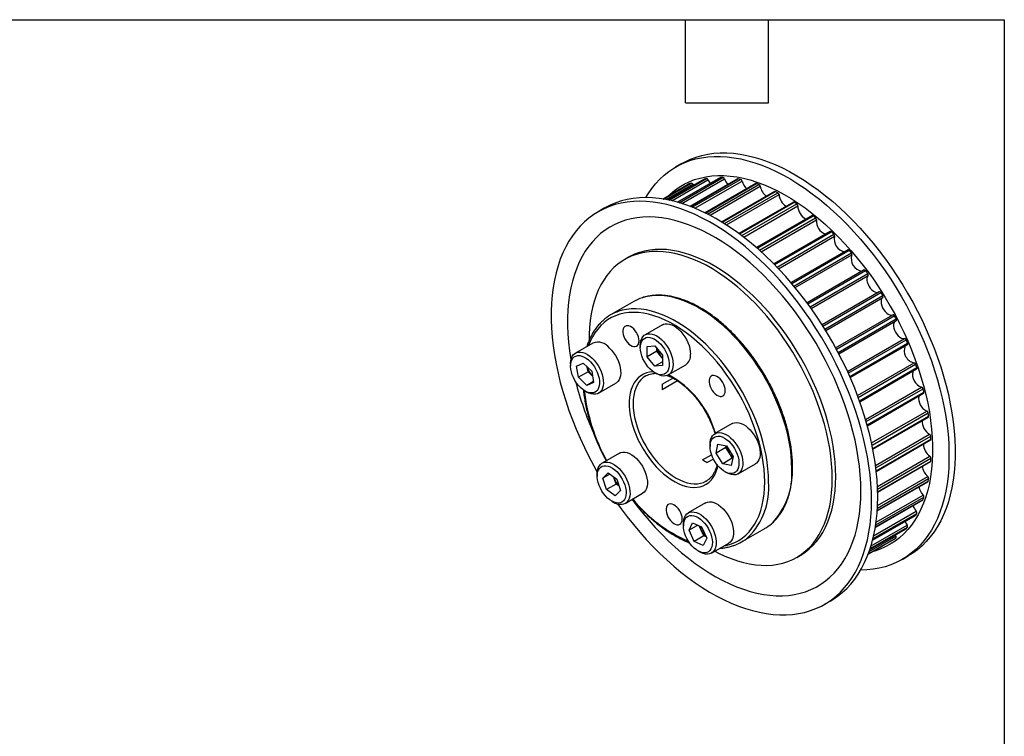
# Model space of a CAD drawing. Header units: millimetres. Extents: x 13 to 546, y 13 to 419.
# Tile 5 of 5: x 366 to 546, y 288 to 419. Entities that reach past the tile are written whole.
import ezdxf

# ---------------------------------------------------------------- set-up
doc = ezdxf.new("R2010")
doc.units = ezdxf.units.MM
doc.header["$LTSCALE"] = 2
doc.layers.add('TEXT', color=140, linetype='Continuous', lineweight=25)

msp = doc.modelspace()

# ---------------------------------------------------------------- linework, layer by layer
for p, q in [((487.011, 392.774), (485.879, 392.121)), ((491.096, 389.904), (484.498, 386.094)), ((484.505, 386.093), (491.127, 389.915)), ((484.695, 386.053), (491.516, 389.991)), ((485.199, 385.941), (491.807, 389.756)), ((494.071, 390.21), (486.221, 385.678)), ((486.241, 385.673), (494.125, 390.224)), ((486.525, 385.591), (494.545, 390.221)), ((487.02, 385.442), (494.826, 389.948)), ((497.249, 389.933), (488.551, 384.912)), ((488.587, 384.899), (497.329, 389.945)), ((488.937, 384.763), (497.771, 389.863)), ((491.096, 389.904), (491.127, 389.915)), ((488.376, 389.019), (483.593, 386.258)), ((483.594, 386.258), (488.385, 389.024)), ((483.661, 386.247), (488.736, 389.177)), ((484.146, 386.162), (489.033, 388.983)), ((488.376, 389.019), (488.385, 389.024)), ((489.033, 388.983), (489.151, 388.781)), ((489.406, 384.575), (498.038, 389.558)), ((500.575, 389.078), (491.298, 383.722)), ((491.351, 383.696), (500.682, 389.083)), ((491.745, 383.5), (501.141, 388.924)), ((492.181, 383.276), (501.388, 388.591)), ((503.994, 387.66), (494.313, 382.071)), ((494.384, 382.028), (504.128, 387.653)), ((494.804, 381.768), (504.595, 387.42)), ((495.204, 381.514), (504.818, 387.064)), ((472.806, 384.575), (471.675, 383.921)), ((507.446, 385.702), (497.481, 379.949)), ((497.569, 379.884), (507.608, 385.68)), ((498.002, 379.561), (508.075, 385.375)), ((498.364, 379.285), (508.271, 385.004)), ((510.873, 383.238), (500.707, 377.369)), ((500.811, 377.278), (511.063, 383.196)), ((501.246, 376.895), (511.521, 382.826)), ((501.569, 376.605), (511.686, 382.446)), ((514.215, 380.311), (503.91, 374.362)), ((504.03, 374.24), (514.432, 380.245)), ((504.456, 373.802), (514.874, 379.816)), ((504.739, 373.506), (515.006, 379.433)), ((477.201, 375.565), (476.564, 375.197)), ((517.416, 376.97), (507.02, 370.968)), ((507.153, 370.812), (517.659, 376.877)), ((507.561, 370.325), (518.078, 376.397)), ((507.804, 370.03), (518.173, 376.016)), ((520.421, 373.272), (509.974, 367.241)), ((510.116, 367.047), (520.688, 373.15)), ((510.498, 366.519), (521.076, 372.626)), ((510.702, 366.233), (521.134, 372.256)), ((523.179, 369.281), (512.714, 363.24)), ((512.863, 363.005), (523.467, 369.127)), ((513.212, 362.445), (523.818, 368.568)), ((513.378, 362.176), (523.838, 368.215)), ((478.193, 367.477), (473.95, 365.028)), ((515.192, 359.033), (525.653, 365.071)), ((515.343, 358.755), (525.949, 364.878)), ((483.471, 363.234), (480.289, 361.397)), ((515.653, 358.172), (526.257, 364.294)), ((515.782, 357.926), (526.247, 363.967)), ((470.693, 359.89), (467.511, 358.053)), ((479.408, 359.451), (479.408, 359.043)), ((480.646, 359.271), (482.06, 359.398)), ((480.646, 357.386), (480.646, 359.271)), ((482.06, 359.398), (483.474, 357.638)), ((517.369, 354.687), (527.801, 360.709)), ((517.514, 354.367), (528.092, 360.474)), ((517.78, 353.772), (528.352, 359.875)), ((517.877, 353.552), (528.324, 359.584)), ((482.413, 358.406), (480.646, 357.386)), ((482.06, 355.626), (480.646, 357.386)), ((482.413, 358.406), (482.413, 358.958)), ((483.121, 357.526), (482.413, 358.406)), ((483.474, 357.087), (483.121, 357.526)), ((483.474, 357.638), (483.474, 355.753)), ((466.631, 356.107), (466.631, 355.699)), ((467.729, 355.647), (468.943, 356.209)), ((468.069, 353.607), (467.729, 355.647)), ((468.943, 356.209), (470.496, 354.729)), ((469.837, 354.627), (469.692, 355.495)), ((483.474, 356.443), (482.06, 355.626)), ((483.474, 355.753), (482.06, 355.626)), ((484.538, 354.035), (487.72, 355.872)), ((519.208, 350.279), (529.577, 356.265)), ((519.342, 349.92), (529.858, 355.992)), ((469.837, 354.627), (468.069, 353.607)), ((469.622, 352.128), (468.069, 353.607)), ((470.613, 353.888), (469.837, 354.627)), ((470.496, 354.729), (470.836, 352.689)), ((470.64, 353.862), (470.613, 353.888)), ((470.64, 353.862), (470.613, 353.888)), ((480.417, 353.881), (480.393, 353.867)), ((482.059, 354.45), (482.413, 354.246)), ((519.559, 349.323), (530.065, 355.388)), ((519.628, 349.131), (530.024, 355.132)), ((470.814, 352.816), (469.622, 352.128)), ((470.836, 352.689), (469.622, 352.128)), ((471.761, 350.692), (474.943, 352.528)), ((483.406, 352.324), (485.38, 353.464)), ((486.216, 352.966), (483.406, 351.344)), ((520.685, 345.886), (530.952, 351.813)), ((469.282, 351.106), (469.636, 350.902)), ((520.8, 345.493), (531.218, 351.507)), ((520.966, 344.905), (531.369, 350.91)), ((521.012, 344.74), (531.317, 350.69)), ((521.784, 341.591), (531.902, 347.431)), ((521.874, 341.166), (532.149, 347.098)), ((521.988, 340.598), (532.24, 346.516)), ((496.248, 345.137), (493.066, 343.3)), ((522.015, 340.462), (532.181, 346.331)), ((522.503, 337.475), (532.41, 343.194)), ((522.561, 337.024), (532.633, 342.839)), ((492.186, 341.355), (492.186, 340.946)), ((493.284, 339.729), (493.624, 341.378)), ((493.624, 341.378), (495.177, 341.064)), ((495.052, 340.75), (495.119, 341.076)), ((495.177, 341.064), (496.39, 339.102)), ((522.624, 336.487), (532.664, 342.283)), ((522.636, 336.378), (532.602, 342.131)), ((475.574, 339.727), (472.392, 337.89)), ((490.828, 338.489), (492.46, 339.431)), ((495.052, 340.75), (493.284, 339.729)), ((494.498, 337.767), (493.284, 339.729)), ((495.659, 339.769), (495.052, 340.75)), ((496.266, 338.788), (495.659, 339.769)), ((522.853, 333.623), (532.468, 339.174)), ((492.794, 338.644), (491.677, 337.999)), ((496.266, 338.788), (494.498, 337.767)), ((496.051, 337.453), (494.498, 337.767)), ((496.39, 339.102), (496.051, 337.453)), ((496.323, 338.776), (496.266, 338.788)), ((497.316, 335.939), (500.498, 337.776)), ((522.873, 333.151), (532.664, 338.803)), ((522.888, 332.656), (532.633, 338.282)), ((522.89, 332.573), (532.572, 338.162)), ((471.511, 335.944), (471.511, 335.536)), ((472.539, 335.14), (473.499, 336.111)), ((473.826, 335.883), (472.539, 335.14)), ((473.499, 336.111), (475.123, 334.977)), ((494.837, 336.354), (495.19, 336.15)), ((473.203, 333.034), (472.539, 335.14)), ((474.971, 334.054), (473.203, 333.034)), ((474.639, 335.107), (474.555, 335.373)), ((474.971, 334.054), (474.639, 335.107)), ((475.539, 333.657), (474.971, 334.054)), ((475.123, 334.977), (475.787, 332.871)), ((491.426, 334.574), (491.505, 334.619)), ((522.813, 329.136), (532.091, 334.492)), ((522.817, 329.195), (532.149, 334.582)), ((522.844, 329.634), (532.24, 335.059)), ((522.867, 330.124), (532.075, 335.439)), ((474.827, 331.899), (473.203, 333.034)), ((475.787, 332.871), (474.827, 331.899)), ((476.641, 330.529), (479.823, 332.366)), ((522.605, 327.071), (531.237, 332.054)), ((474.163, 330.943), (474.516, 330.739)), ((491.368, 330.609), (488.186, 328.772)), ((522.47, 326.161), (531.168, 331.183)), ((522.476, 326.199), (531.218, 331.246)), ((522.534, 326.571), (531.369, 331.671)), ((522.045, 324.067), (530.065, 328.697)), ((522.162, 324.57), (529.97, 329.077)), ((487.305, 326.827), (487.305, 326.418)), ((488.333, 325.628), (488.997, 326.967)), ((489.922, 326.546), (488.333, 325.628)), ((488.997, 326.967), (490.621, 326.227)), ((521.684, 322.743), (528.294, 326.558)), ((521.968, 323.76), (529.819, 328.292)), ((521.973, 323.78), (529.858, 328.332)), ((489.293, 323.548), (488.333, 325.628)), ((490.58, 325.609), (490.208, 326.415)), ((491.06, 324.569), (490.58, 325.609)), ((490.621, 326.227), (491.581, 324.147)), ((497.948, 323.458), (502.191, 325.907)), ((521.466, 322.058), (528.067, 325.869)), ((521.469, 322.066), (528.092, 325.89)), ((521.529, 322.25), (528.352, 326.189)), ((526.122, 324.746), (526.238, 324.541)), ((528.092, 325.89), (528.067, 325.869)), ((491.06, 324.569), (489.293, 323.548)), ((490.917, 322.808), (489.293, 323.548)), ((491.581, 324.147), (490.917, 322.808)), ((491.473, 324.381), (491.06, 324.569)), ((492.435, 321.411), (495.617, 323.248)), ((521.156, 321.193), (525.949, 323.96)), ((521.156, 321.192), (525.941, 323.955)), ((521.18, 321.257), (526.257, 324.188)), ((521.349, 321.719), (526.238, 324.541)), ((525.949, 323.96), (525.941, 323.955)), ((489.956, 321.826), (490.31, 321.622)), ((521.156, 321.192), (523.827, 322.734)), ((523.834, 322.738), (523.827, 322.734)), ((508.062, 320.636), (508.698, 321.004)), ((527.376, 320.239), (528.507, 320.892)), ((513.172, 312.039), (514.303, 312.692))]:
    msp.add_line(p, q)
at = {"flags": 128}
for points in [[(480.399, 386.518), (480.836, 387.233), (481.495, 388.182), (482.205, 389.066), (482.965, 389.882), (483.774, 390.63), (484.629, 391.307), (485.529, 391.912), (486.472, 392.445), (487.456, 392.903), (488.48, 393.286), (489.54, 393.594), (490.636, 393.825), (491.764, 393.979), (492.923, 394.056), (494.109, 394.055), (495.321, 393.978), (496.556, 393.823), (497.812, 393.591), (499.086, 393.282), (500.375, 392.898), (501.677, 392.439), (502.989, 391.906), (504.309, 391.299), (505.633, 390.622), (506.959, 389.873), (508.285, 389.056), (509.607, 388.172), (510.923, 387.222), (512.23, 386.209), (513.526, 385.134), (514.808, 384.001), (516.073, 382.81), (517.319, 381.566), (518.543, 380.269), (519.743, 378.923), (520.915, 377.531), (522.059, 376.095), (523.171, 374.618), (524.25, 373.104), (525.292, 371.555), (526.296, 369.974), (527.26, 368.366), (528.182, 366.732), (529.06, 365.077), (529.892, 363.404), (530.676, 361.716), (531.411, 360.017), (532.096, 358.31), (532.729, 356.599), (533.308, 354.887), (533.833, 353.177), (534.302, 351.474), (534.715, 349.78), (535.07, 348.099), (535.368, 346.435), (535.606, 344.79), (535.785, 343.169), (535.905, 341.575), (535.965, 340.01), (535.965, 338.478), (535.905, 336.983), (535.785, 335.527), (535.606, 334.113), (535.368, 332.744), (535.07, 331.423), (534.715, 330.152), (534.302, 328.935), (533.833, 327.773), (533.308, 326.669), (532.729, 325.626), (532.096, 324.645), (531.411, 323.729), (530.676, 322.878), (529.892, 322.096), (529.06, 321.384), (528.182, 320.742), (527.26, 320.173), (526.296, 319.678), (525.292, 319.257), (524.25, 318.911), (523.171, 318.642), (522.059, 318.449), (520.915, 318.334), (519.783, 318.295)], [(487.011, 392.774), (487.603, 393.098), (488.588, 393.556), (489.611, 393.939), (490.672, 394.247), (491.767, 394.478), (492.895, 394.632), (494.054, 394.709), (495.241, 394.709), (496.453, 394.631), (497.688, 394.476), (498.944, 394.244), (500.217, 393.935), (501.507, 393.551), (502.808, 393.092), (504.121, 392.559), (505.44, 391.953), (506.764, 391.275), (508.091, 390.526), (509.416, 389.709), (510.738, 388.825), (512.055, 387.875), (513.362, 386.862), (514.658, 385.788), (515.94, 384.654), (517.205, 383.464), (518.45, 382.219), (519.674, 380.922), (520.874, 379.576), (522.047, 378.184), (523.19, 376.748), (524.303, 375.271), (525.381, 373.757), (526.423, 372.208), (527.427, 370.627), (528.391, 369.019), (529.313, 367.386), (530.191, 365.731), (531.023, 364.057), (531.807, 362.37), (532.543, 360.67), (533.228, 358.963), (533.86, 357.252), (534.44, 355.54), (534.964, 353.83), (535.434, 352.127), (535.846, 350.433), (536.202, 348.752), (536.499, 347.088), (536.737, 345.443), (536.917, 343.822), (537.036, 342.228), (537.096, 340.663), (537.096, 339.132), (537.036, 337.636), (536.917, 336.18), (536.737, 334.766), (536.499, 333.397), (536.202, 332.076), (535.846, 330.805), (535.434, 329.588), (534.964, 328.426), (534.44, 327.323), (533.86, 326.279), (533.228, 325.298), (532.543, 324.382), (531.807, 323.532), (531.023, 322.749), (530.191, 322.037), (529.313, 321.395), (528.507, 320.892)], [(484.453, 386.755), (484.897, 387.176), (485.7, 387.847), (486.549, 388.447), (487.441, 388.975), (488.375, 389.428), (489.348, 389.807), (490.359, 390.11), (491.405, 390.337), (492.484, 390.487), (493.593, 390.559), (494.73, 390.554), (495.892, 390.472), (497.077, 390.313), (498.283, 390.076), (499.505, 389.764), (500.743, 389.375), (501.992, 388.912), (503.251, 388.376), (504.516, 387.767), (505.784, 387.086), (507.053, 386.336), (508.32, 385.518), (509.583, 384.634), (510.837, 383.686), (512.081, 382.676), (513.311, 381.605), (514.525, 380.478), (515.721, 379.295), (516.895, 378.061), (518.045, 376.777), (519.168, 375.446), (520.263, 374.071), (521.325, 372.656), (522.354, 371.204), (523.346, 369.717), (524.3, 368.199), (525.213, 366.654), (526.084, 365.085), (526.91, 363.495), (527.69, 361.889), (528.421, 360.268), (529.103, 358.639), (529.733, 357.002), (530.311, 355.364), (530.834, 353.726), (531.303, 352.094), (531.715, 350.469), (532.07, 348.857), (532.367, 347.261), (532.605, 345.684), (532.784, 344.129), (532.904, 342.601), (532.964, 341.102), (532.964, 339.636), (532.904, 338.207), (532.784, 336.817), (532.605, 335.469), (532.367, 334.167), (532.07, 332.914), (531.715, 331.712), (531.303, 330.563), (530.834, 329.471), (530.311, 328.438), (529.733, 327.467), (529.103, 326.558), (528.421, 325.715), (527.69, 324.94), (526.91, 324.233), (526.084, 323.597), (525.213, 323.033), (524.3, 322.542), (523.346, 322.126), (522.354, 321.785), (522.017, 321.689)], [(491.807, 389.756), (492, 389.386), (492.183, 389.12)], [(494.071, 390.21), (494.091, 390.219), (494.125, 390.224)], [(522.9, 331.693), (522.87, 333.242), (522.78, 334.822), (522.63, 336.43), (522.421, 338.063), (522.153, 339.718), (521.827, 341.391), (521.443, 343.078), (521.002, 344.777), (520.505, 346.484), (519.952, 348.196), (519.346, 349.908), (518.687, 351.618), (517.977, 353.321), (517.217, 355.015), (516.409, 356.696), (515.553, 358.361), (514.653, 360.005), (513.71, 361.627), (512.726, 363.221), (511.702, 364.786), (510.642, 366.318), (509.546, 367.814), (508.418, 369.271), (507.26, 370.686), (506.073, 372.055), (504.861, 373.377), (503.626, 374.648), (502.37, 375.866), (501.096, 377.028), (499.807, 378.132), (498.505, 379.176), (497.193, 380.158), (495.874, 381.075), (494.549, 381.926), (493.223, 382.709), (491.897, 383.423), (490.575, 384.065), (489.259, 384.635), (487.952, 385.131), (486.656, 385.553), (485.374, 385.899), (484.109, 386.169), (482.863, 386.363), (481.639, 386.479), (480.44, 386.518), (479.267, 386.48), (478.123, 386.365), (477.011, 386.172), (475.933, 385.903), (474.89, 385.557), (473.886, 385.136), (472.922, 384.641), (472.806, 384.575)], [(521.768, 331.04), (521.738, 332.588), (521.648, 334.168), (521.499, 335.777), (521.29, 337.41), (521.022, 339.065), (520.696, 340.737), (520.311, 342.425), (519.87, 344.124), (519.373, 345.831), (518.821, 347.543), (518.215, 349.255), (517.556, 350.965), (516.846, 352.668), (516.086, 354.362), (515.277, 356.043), (514.422, 357.707), (513.522, 359.352), (512.579, 360.973), (511.595, 362.568), (510.571, 364.133), (509.51, 365.665), (508.415, 367.161), (507.287, 368.618), (506.128, 370.032), (504.942, 371.402), (503.73, 372.724), (502.494, 373.995), (501.239, 375.213), (499.965, 376.375), (498.676, 377.479), (497.374, 378.523), (496.062, 379.505), (494.742, 380.422), (493.418, 381.273), (492.092, 382.056), (490.766, 382.769), (489.444, 383.412), (488.128, 383.982), (486.82, 384.478), (485.525, 384.9), (484.243, 385.246), (482.978, 385.516), (481.732, 385.71), (480.508, 385.826), (479.308, 385.865), (478.135, 385.827), (476.992, 385.711), (475.88, 385.519), (474.801, 385.249), (473.759, 384.904), (472.755, 384.483), (471.791, 383.988), (470.869, 383.418), (469.991, 382.777), (469.159, 382.064), (468.375, 381.282), (467.639, 380.432), (466.955, 379.516), (466.322, 378.535), (465.743, 377.491), (465.218, 376.388), (464.749, 375.226), (464.336, 374.009), (463.981, 372.738), (463.683, 371.417), (463.445, 370.048), (463.266, 368.634), (463.146, 367.178), (463.086, 365.682), (463.086, 364.151), (463.146, 362.586), (463.266, 360.992), (463.445, 359.37), (463.683, 357.726), (463.981, 356.062), (464.336, 354.381), (464.749, 352.687), (465.218, 350.984), (465.743, 349.274), (466.322, 347.562), (466.955, 345.85), (467.639, 344.143), (468.375, 342.444), (469.159, 340.756), (469.991, 339.083), (470.869, 337.428), (471.524, 336.257)], [(519.819, 332.772), (519.789, 334.255), (519.7, 335.769), (519.55, 337.311), (519.341, 338.877), (519.073, 340.464), (518.747, 342.069), (518.364, 343.688), (517.923, 345.317), (517.427, 346.952), (516.876, 348.591), (516.272, 350.228), (515.616, 351.862), (514.909, 353.487), (514.154, 355.101), (513.351, 356.7), (512.502, 358.28), (511.61, 359.837), (510.676, 361.369), (509.703, 362.872), (508.692, 364.342), (507.646, 365.776), (506.567, 367.171), (505.458, 368.524), (504.321, 369.832), (503.159, 371.092), (501.974, 372.301), (500.768, 373.456), (499.546, 374.555), (498.308, 375.596), (497.059, 376.575), (495.8, 377.492), (494.535, 378.343), (493.267, 379.127), (491.998, 379.843), (490.73, 380.488), (489.468, 381.061), (488.214, 381.561), (486.97, 381.986), (485.74, 382.337), (484.525, 382.611), (483.33, 382.809), (482.156, 382.93), (481.006, 382.974), (479.882, 382.94), (478.788, 382.829), (477.726, 382.641), (476.697, 382.376), (475.705, 382.035), (474.751, 381.618), (473.837, 381.128), (472.967, 380.564), (472.141, 379.928), (471.361, 379.221), (470.63, 378.445), (469.948, 377.603), (469.318, 376.694), (468.74, 375.722), (468.217, 374.689), (467.748, 373.598), (467.336, 372.449), (466.981, 371.247), (466.684, 369.993), (466.446, 368.691), (466.266, 367.344), (466.147, 365.954), (466.087, 364.524), (466.087, 363.059), (466.147, 361.56), (466.266, 360.032), (466.446, 358.477), (466.684, 356.9), (466.7, 356.807)], [(514.587, 335.058), (514.557, 336.411), (514.467, 337.794), (514.317, 339.205), (514.108, 340.639), (513.84, 342.093), (513.514, 343.562), (513.131, 345.043), (512.692, 346.532), (512.198, 348.025), (511.651, 349.517), (511.051, 351.005), (510.401, 352.485), (509.702, 353.953), (508.956, 355.404), (508.165, 356.835), (507.331, 358.242), (506.457, 359.621), (505.545, 360.968), (504.597, 362.281), (503.616, 363.554), (502.605, 364.786), (501.566, 365.972), (500.502, 367.109), (499.416, 368.195), (498.31, 369.226), (497.189, 370.199), (496.054, 371.113), (494.909, 371.963), (493.758, 372.749), (492.602, 373.469), (491.446, 374.119), (490.292, 374.698), (489.143, 375.206), (488.003, 375.64), (486.875, 375.999), (485.761, 376.282), (484.665, 376.489), (483.589, 376.619), (482.537, 376.672), (481.512, 376.647), (480.515, 376.544), (479.55, 376.364), (478.62, 376.108), (477.727, 375.776), (476.873, 375.368), (476.06, 374.887), (475.292, 374.333), (474.569, 373.708), (473.894, 373.013), (473.269, 372.25), (472.695, 371.422), (472.174, 370.531), (471.707, 369.578), (471.296, 368.567), (470.941, 367.501), (470.644, 366.381), (470.406, 365.212), (470.227, 363.997), (470.107, 362.738), (470.047, 361.438), (470.04, 360.489)], [(515.223, 335.426), (515.193, 336.778), (515.103, 338.161), (514.953, 339.572), (514.744, 341.006), (514.477, 342.46), (514.151, 343.929), (513.768, 345.411), (513.329, 346.9), (512.835, 348.392), (512.287, 349.885), (511.687, 351.373), (511.037, 352.852), (510.338, 354.32), (509.592, 355.771), (508.801, 357.202), (507.968, 358.609), (507.094, 359.988), (506.182, 361.336), (505.234, 362.648), (504.253, 363.922), (503.241, 365.153), (502.202, 366.339), (501.138, 367.476), (500.052, 368.562), (498.947, 369.593), (497.825, 370.567), (496.691, 371.48), (495.546, 372.331), (494.394, 373.117), (493.239, 373.836), (492.082, 374.486), (490.928, 375.066), (489.779, 375.573), (488.639, 376.007), (487.511, 376.366), (486.397, 376.65), (485.301, 376.856), (484.226, 376.986), (483.174, 377.039), (482.148, 377.014), (481.151, 376.911), (480.187, 376.732), (479.256, 376.476), (478.363, 376.143), (477.509, 375.736), (477.201, 375.565)], [(520.421, 373.272), (520.422, 373.273), (520.454, 373.284), (520.491, 373.285), (520.53, 373.276), (520.571, 373.257), (520.612, 373.229), (520.651, 373.193), (520.688, 373.15)], [(521.134, 372.256), (521.002, 372.027), (520.934, 371.735), (520.932, 371.394), (520.999, 371.024), (521.129, 370.642), (521.316, 370.27), (521.55, 369.927), (521.82, 369.631), (522.109, 369.398), (522.405, 369.24), (522.69, 369.165), (522.95, 369.177), (523.065, 369.216)], [(507.162, 336.895), (507.132, 338.073), (507.043, 339.282), (506.895, 340.516), (506.687, 341.772), (506.422, 343.046), (506.1, 344.332), (505.722, 345.626), (505.29, 346.925), (504.804, 348.222), (504.267, 349.514), (503.681, 350.796), (503.047, 352.064), (502.368, 353.313), (501.646, 354.539), (500.885, 355.737), (500.085, 356.903), (499.251, 358.033), (498.385, 359.124), (497.49, 360.171), (496.57, 361.17), (495.627, 362.119), (494.665, 363.014), (493.687, 363.851), (492.697, 364.628), (491.699, 365.342), (490.695, 365.99), (489.689, 366.571), (488.685, 367.082), (487.686, 367.521), (486.696, 367.887), (485.718, 368.178), (484.756, 368.394), (483.814, 368.534), (482.893, 368.597), (481.998, 368.584), (481.132, 368.493), (480.298, 368.326), (479.72, 368.158)], [(523.179, 369.281), (523.201, 369.291), (523.236, 369.295), (523.274, 369.29), (523.315, 369.274), (523.356, 369.249), (523.396, 369.215), (523.433, 369.174), (523.467, 369.127)], [(523.838, 368.215), (523.672, 368.028), (523.567, 367.77), (523.527, 367.455), (523.555, 367.099), (523.65, 366.721), (523.806, 366.342), (524.014, 365.98), (524.266, 365.655), (524.545, 365.384), (524.839, 365.182), (525.132, 365.059), (525.408, 365.021), (525.653, 365.071)], [(502.212, 334.446), (502.183, 335.611), (502.094, 336.806), (501.945, 338.026), (501.739, 339.269), (501.474, 340.528), (501.153, 341.8), (500.776, 343.08), (500.344, 344.363), (499.86, 345.646), (499.325, 346.922), (498.741, 348.188), (498.109, 349.44), (497.433, 350.672), (496.714, 351.88), (495.956, 353.06), (495.16, 354.208), (494.331, 355.319), (493.47, 356.39), (492.581, 357.417), (491.666, 358.396), (490.73, 359.324), (489.776, 360.197), (488.807, 361.012), (487.826, 361.766), (486.837, 362.457), (485.844, 363.082), (484.85, 363.638), (483.858, 364.125), (482.873, 364.54), (481.898, 364.881), (480.936, 365.148), (479.99, 365.339), (479.065, 365.453), (478.162, 365.492), (477.287, 365.453), (476.441, 365.338), (475.628, 365.146), (474.851, 364.879), (474.112, 364.537), (473.414, 364.122), (472.76, 363.635), (472.152, 363.078), (471.592, 362.453), (471.082, 361.762), (470.624, 361.007), (470.22, 360.192), (469.914, 359.44)], [(502.92, 334.446), (502.89, 335.624), (502.8, 336.832), (502.652, 338.067), (502.445, 339.323), (502.18, 340.597), (501.858, 341.883), (501.48, 343.177), (501.047, 344.476), (500.561, 345.773), (500.024, 347.065), (499.438, 348.347), (498.804, 349.615), (498.126, 350.864), (497.404, 352.089), (496.642, 353.287), (495.842, 354.454), (495.008, 355.584), (494.142, 356.675), (493.247, 357.722), (492.327, 358.721), (491.384, 359.67), (490.422, 360.564), (489.445, 361.402), (488.455, 362.179), (487.456, 362.892), (486.452, 363.541), (485.446, 364.122), (484.442, 364.632), (483.443, 365.072), (482.453, 365.438), (481.476, 365.729), (480.514, 365.945), (479.571, 366.085), (478.651, 366.148), (477.756, 366.134), (476.89, 366.044), (476.056, 365.877), (475.477, 365.709)], [(479.183, 360.292), (479.153, 360.654), (479.063, 361.037), (478.917, 361.425), (478.722, 361.801), (478.484, 362.151), (478.214, 362.459), (477.923, 362.714), (477.623, 362.905), (477.326, 363.024), (477.045, 363.066), (476.79, 363.03), (476.572, 362.916), (476.4, 362.731), (476.282, 362.48), (476.221, 362.175), (476.221, 361.828), (476.282, 361.453), (476.4, 361.066), (476.572, 360.682), (476.79, 360.318), (477.045, 359.987), (477.326, 359.704), (477.623, 359.48), (477.923, 359.324), (478.214, 359.243), (478.484, 359.24), (478.722, 359.315), (478.917, 359.466), (479.063, 359.685), (479.153, 359.964), (479.183, 360.292)], [(483.471, 363.234), (483.627, 363.312), (483.971, 363.41), (484.347, 363.43), (484.749, 363.372), (485.168, 363.235), (485.595, 363.023), (486.023, 362.741), (486.442, 362.394), (486.844, 361.989), (487.22, 361.534), (487.563, 361.04), (487.867, 360.514), (488.124, 359.97), (488.329, 359.417), (488.479, 358.866), (488.57, 358.33), (488.601, 357.818)], [(526.134, 363.902), (526.042, 363.821), (525.902, 363.602), (525.824, 363.317), (525.814, 362.982), (525.871, 362.615), (525.992, 362.234), (526.172, 361.859), (526.401, 361.511), (526.666, 361.208), (526.954, 360.965), (527.249, 360.796), (527.536, 360.709), (527.801, 360.709)], [(526.257, 364.294), (526.281, 364.241), (526.298, 364.188), (526.307, 364.137), (526.308, 364.089), (526.302, 364.046), (526.287, 364.009), (526.266, 363.981), (526.247, 363.967)], [(479.408, 359.451), (479.439, 359.927), (479.53, 360.358), (479.68, 360.736), (479.885, 361.052), (480.142, 361.3), (480.445, 361.475), (480.789, 361.573), (481.165, 361.593), (481.567, 361.535), (481.986, 361.398), (482.413, 361.186), (482.841, 360.904), (483.26, 360.557), (483.662, 360.152), (484.038, 359.698), (484.381, 359.203), (484.685, 358.678), (484.942, 358.133), (485.147, 357.58), (485.297, 357.029), (485.388, 356.493), (485.419, 355.981), (485.388, 355.505), (485.297, 355.074), (485.147, 354.696), (484.942, 354.38), (484.685, 354.132), (484.381, 353.957), (484.038, 353.859), (483.662, 353.839), (483.26, 353.898), (482.841, 354.034), (482.413, 354.246), (482.413, 354.246)], [(479.408, 359.043), (479.439, 359.492), (479.532, 359.895), (479.684, 360.242), (479.891, 360.526), (480.149, 360.738), (480.452, 360.875), (480.793, 360.933), (481.164, 360.911), (481.555, 360.809), (481.958, 360.63), (482.364, 360.378), (482.763, 360.059), (483.145, 359.68), (483.501, 359.25), (483.824, 358.779), (484.106, 358.279), (484.339, 357.761), (484.519, 357.237), (484.642, 356.719), (484.704, 356.22), (484.704, 355.751), (484.642, 355.324), (484.519, 354.948), (484.339, 354.631), (484.106, 354.383), (483.824, 354.208), (483.501, 354.11), (483.145, 354.092), (482.763, 354.154), (482.364, 354.295), (481.958, 354.511), (481.555, 354.797), (481.164, 355.148), (480.793, 355.553), (480.452, 356.005), (480.149, 356.492), (479.891, 357.002), (479.684, 357.525), (479.532, 358.048), (479.439, 358.557), (479.408, 359.043)], [(528.352, 359.875), (528.371, 359.822), (528.382, 359.77), (528.386, 359.721), (528.382, 359.676), (528.37, 359.637), (528.351, 359.606), (528.325, 359.584), (528.324, 359.584)], [(466.631, 356.107), (466.632, 356.206), (466.675, 356.673), (466.778, 357.095), (466.939, 357.46), (467.155, 357.763), (467.422, 357.997), (467.734, 358.157), (468.084, 358.24), (468.466, 358.244), (468.872, 358.17), (469.293, 358.018), (469.722, 357.792), (470.148, 357.496), (470.565, 357.137), (470.962, 356.721), (471.332, 356.258), (471.668, 355.756), (471.962, 355.226), (472.209, 354.679), (472.404, 354.125), (472.542, 353.577), (472.622, 353.044), (472.64, 352.539), (472.597, 352.071), (472.494, 351.65), (472.333, 351.284), (472.117, 350.981), (471.85, 350.748), (471.538, 350.588), (471.188, 350.505), (470.806, 350.5), (470.4, 350.575), (469.979, 350.727), (469.636, 350.902)], [(468.463, 351.729), (468.088, 352.124), (467.74, 352.567), (467.429, 353.048), (467.161, 353.555), (466.943, 354.076), (466.78, 354.6), (466.676, 355.113), (466.632, 355.604), (466.651, 356.062), (466.731, 356.475), (466.871, 356.834), (467.068, 357.131), (467.316, 357.358), (467.611, 357.51), (467.945, 357.584), (468.31, 357.578), (468.698, 357.492), (469.1, 357.328), (469.506, 357.09), (469.906, 356.784), (470.292, 356.416), (470.655, 355.996), (470.985, 355.533), (471.275, 355.037), (471.519, 354.522), (471.71, 353.998), (471.845, 353.478), (471.919, 352.974), (471.931, 352.498), (471.882, 352.062), (471.771, 351.674), (471.602, 351.346), (471.379, 351.083), (471.106, 350.893), (470.791, 350.779), (470.441, 350.745), (470.063, 350.791), (469.667, 350.916), (469.262, 351.118), (468.858, 351.391), (468.463, 351.729)], [(473.747, 358.974), (474.144, 358.558), (474.514, 358.095), (474.85, 357.593), (475.144, 357.063), (475.391, 356.516), (475.586, 355.962), (475.724, 355.414), (475.804, 354.881), (475.822, 354.376), (475.779, 353.908), (475.676, 353.487), (475.515, 353.121), (475.299, 352.818), (475.032, 352.585), (474.943, 352.528)], [(481.768, 354.637), (481.695, 354.634), (481.089, 354.567), (480.515, 354.421), (479.98, 354.198), (479.485, 353.901), (479.036, 353.53), (478.636, 353.089), (478.287, 352.581), (477.992, 352.009), (477.754, 351.379), (477.574, 350.694), (477.453, 349.96), (477.392, 349.183), (477.392, 348.367), (477.453, 347.519), (477.574, 346.645), (477.754, 345.752), (477.992, 344.846), (478.287, 343.935), (478.636, 343.024), (479.036, 342.121), (479.485, 341.231), (479.98, 340.363), (480.515, 339.522), (481.089, 338.714), (481.695, 337.946), (482.331, 337.223), (482.991, 336.55), (483.67, 335.933), (484.363, 335.375), (485.066, 334.882), (485.772, 334.457), (486.477, 334.102), (487.176, 333.822), (487.863, 333.616), (488.533, 333.488), (489.181, 333.439), (489.803, 333.467), (490.393, 333.574), (490.948, 333.758), (491.464, 334.019), (491.936, 334.353), (492.361, 334.76), (492.736, 335.235), (493.058, 335.775), (493.325, 336.376), (493.535, 337.034), (493.62, 337.398)], [(480.393, 353.867), (480.393, 353.867), (479.93, 353.55), (479.512, 353.163), (479.144, 352.708), (478.827, 352.189), (478.565, 351.609), (478.359, 350.973), (478.211, 350.286), (478.121, 349.553), (478.091, 348.779), (478.121, 347.971), (478.211, 347.134), (478.359, 346.276), (478.565, 345.402), (478.827, 344.519), (479.144, 343.634), (479.512, 342.754), (479.93, 341.885), (480.393, 341.034), (480.898, 340.208), (481.442, 339.412), (482.02, 338.653), (482.628, 337.936), (483.261, 337.268), (483.915, 336.652), (484.585, 336.095), (485.264, 335.599), (485.949, 335.169), (486.634, 334.808), (487.313, 334.519), (487.983, 334.304), (488.636, 334.165), (489.27, 334.102), (489.878, 334.117), (490.456, 334.208), (491, 334.376), (491.426, 334.574)], [(494.977, 351.174), (494.947, 351.537), (494.857, 351.92), (494.711, 352.307), (494.515, 352.683), (494.278, 353.033), (494.008, 353.342), (493.717, 353.596), (493.417, 353.787), (493.12, 353.906), (492.838, 353.948), (492.583, 353.912), (492.366, 353.799), (492.194, 353.613), (492.076, 353.362), (492.015, 353.058), (492.015, 352.711), (492.076, 352.336), (492.194, 351.949), (492.366, 351.565), (492.583, 351.2), (492.838, 350.869), (493.12, 350.586), (493.417, 350.362), (493.717, 350.206), (494.008, 350.126), (494.278, 350.123), (494.515, 350.198), (494.711, 350.348), (494.857, 350.567), (494.947, 350.846), (494.977, 351.174)], [(530.065, 355.388), (530.079, 355.336), (530.086, 355.285), (530.084, 355.238), (530.075, 355.198), (530.058, 355.164), (530.034, 355.139), (530.024, 355.132)], [(496.248, 345.137), (496.341, 345.186), (496.677, 345.3), (497.047, 345.336), (497.444, 345.293), (497.86, 345.172), (498.287, 344.975), (498.715, 344.707), (499.137, 344.372), (499.543, 343.978), (499.925, 343.533), (500.275, 343.045), (500.587, 342.525), (500.854, 341.983), (501.07, 341.431), (501.231, 340.879), (501.334, 340.339), (501.377, 339.822), (501.359, 339.337), (501.279, 338.897), (501.141, 338.508), (500.946, 338.179), (500.699, 337.917), (500.498, 337.776)], [(492.186, 341.355), (492.205, 341.739), (492.284, 342.18), (492.423, 342.569), (492.617, 342.897), (492.864, 343.159), (493.159, 343.349), (493.495, 343.464), (493.865, 343.499), (494.262, 343.456)], [(494.018, 342.801), (494.413, 342.683), (494.817, 342.489), (495.222, 342.223), (495.618, 341.891), (495.996, 341.501), (496.346, 341.062), (496.661, 340.585), (496.934, 340.08), (497.157, 339.56), (497.326, 339.036), (497.437, 338.521), (497.486, 338.027), (497.474, 337.566), (497.4, 337.148), (497.265, 336.783), (497.074, 336.48), (496.83, 336.245), (496.54, 336.085), (496.21, 336.003), (495.847, 336.001), (495.461, 336.079), (495.061, 336.236), (494.655, 336.466), (494.253, 336.766), (493.865, 337.128), (493.5, 337.544), (493.166, 338.003), (492.871, 338.496), (492.623, 339.01), (492.426, 339.534), (492.286, 340.055), (492.206, 340.56), (492.187, 341.039), (492.23, 341.48), (492.335, 341.873), (492.498, 342.208), (492.716, 342.478), (492.984, 342.675), (493.295, 342.797), (493.643, 342.839), (494.018, 342.801)], [(494.262, 343.456), (494.678, 343.335), (495.105, 343.138), (495.534, 342.87), (495.955, 342.535), (496.361, 342.141), (496.743, 341.696), (497.093, 341.208), (497.405, 340.688), (497.672, 340.146), (497.888, 339.594), (498.049, 339.042), (498.152, 338.502), (498.195, 337.985), (498.177, 337.501), (498.097, 337.06), (497.959, 336.671), (497.764, 336.342), (497.517, 336.08), (497.223, 335.89), (496.887, 335.776), (496.517, 335.74), (496.12, 335.783), (495.703, 335.904), (495.277, 336.101), (495.19, 336.15)], [(475.574, 339.727), (475.863, 339.854), (476.221, 339.921), (476.608, 339.909), (477.018, 339.819), (477.441, 339.652), (477.87, 339.412), (478.295, 339.103), (478.708, 338.732), (479.101, 338.306), (479.465, 337.834), (479.793, 337.326), (480.078, 336.791), (480.315, 336.242), (480.499, 335.689), (480.626, 335.142), (480.693, 334.615), (480.699, 334.116), (480.644, 333.657), (480.529, 333.246), (480.356, 332.892), (480.13, 332.603), (479.854, 332.383), (479.823, 332.366)], [(471.511, 335.944), (471.516, 336.139), (471.571, 336.599), (471.686, 337.009), (471.859, 337.363), (472.085, 337.653), (472.361, 337.872), (472.681, 338.017), (473.039, 338.084), (473.426, 338.073), (473.836, 337.982), (474.259, 337.815), (474.688, 337.575), (475.113, 337.266), (475.526, 336.895), (475.919, 336.469), (476.283, 335.997), (476.611, 335.489), (476.896, 334.955), (477.133, 334.405), (477.317, 333.852), (477.444, 333.306), (477.511, 332.778), (477.517, 332.279), (477.462, 331.82), (477.347, 331.409), (477.174, 331.055), (476.948, 330.766), (476.948, 330.766)], [(476.308, 330.967), (476.045, 330.762), (475.738, 330.633), (475.394, 330.582), (475.021, 330.613), (474.628, 330.722), (474.224, 330.909), (473.819, 331.168), (473.421, 331.494), (473.041, 331.878), (472.688, 332.313), (472.369, 332.787), (472.092, 333.289), (471.863, 333.809), (471.689, 334.333), (471.572, 334.849), (471.516, 335.345), (471.523, 335.811), (471.591, 336.233), (471.719, 336.604), (471.905, 336.914), (472.143, 337.155), (472.429, 337.323), (472.756, 337.413), (473.115, 337.423), (473.5, 337.353), (473.899, 337.204), (474.305, 336.981), (474.708, 336.687), (475.097, 336.331), (475.465, 335.921), (475.803, 335.465), (476.102, 334.975), (476.355, 334.463), (476.557, 333.94), (476.703, 333.418), (476.789, 332.91), (476.814, 332.428), (476.777, 331.982), (476.679, 331.585), (476.521, 331.243), (476.308, 330.967)], [(474.639, 335.107), (474.575, 335.345), (474.571, 335.362)], [(493.066, 321.775), (493.758, 321.416), (494.909, 320.872), (496.054, 320.401), (497.189, 320.005), (498.31, 319.683), (499.416, 319.438), (500.502, 319.27), (501.566, 319.178), (502.605, 319.165), (503.616, 319.228), (504.597, 319.369), (505.545, 319.588), (506.457, 319.882), (507.331, 320.252), (508.165, 320.696), (508.956, 321.214), (509.702, 321.804), (510.401, 322.465), (511.051, 323.194), (511.651, 323.989), (512.198, 324.849), (512.692, 325.772), (513.131, 326.754), (513.514, 327.793), (513.84, 328.886), (514.108, 330.03), (514.317, 331.223), (514.467, 332.461), (514.557, 333.741), (514.587, 335.058)], [(494.731, 322.736), (495.16, 322.826), (495.956, 323.055), (496.714, 323.36), (497.433, 323.738), (498.109, 324.19), (498.741, 324.712), (499.325, 325.303), (499.86, 325.962), (500.344, 326.685), (500.776, 327.471), (501.153, 328.315), (501.474, 329.216), (501.739, 330.17), (501.945, 331.174), (502.094, 332.224), (502.183, 333.316), (502.212, 334.446)], [(508.698, 321.004), (508.801, 321.064), (509.592, 321.582), (510.338, 322.172), (511.037, 322.832), (511.687, 323.561), (512.287, 324.357), (512.835, 325.217), (513.329, 326.139), (513.768, 327.121), (514.151, 328.16), (514.477, 329.253), (514.744, 330.398), (514.953, 331.591), (515.103, 332.828), (515.193, 334.108), (515.223, 335.426)], [(477.906, 331.259), (478.788, 330.089), (479.882, 328.715), (481.006, 327.384), (482.156, 326.1), (483.33, 324.865), (484.525, 323.683), (485.74, 322.555), (486.97, 321.485), (488.214, 320.475), (489.468, 319.527), (490.73, 318.642), (491.998, 317.824), (493.267, 317.074), (494.535, 316.394), (495.8, 315.785), (497.059, 315.248), (498.308, 314.785), (499.546, 314.397), (500.768, 314.084), (501.974, 313.848), (503.159, 313.689), (504.321, 313.606), (505.458, 313.602), (506.567, 313.674), (507.646, 313.824), (508.692, 314.051), (509.703, 314.354), (510.676, 314.732), (511.61, 315.186), (512.502, 315.713), (513.351, 316.313), (514.154, 316.985), (514.909, 317.726), (515.616, 318.536), (516.272, 319.412), (516.876, 320.352), (517.427, 321.355), (517.923, 322.417), (518.364, 323.538), (518.747, 324.713), (519.073, 325.942), (519.341, 327.22), (519.55, 328.545), (519.7, 329.914), (519.789, 331.324), (519.819, 332.772)], [(475.247, 330.421), (475.88, 329.543), (476.992, 328.066), (478.135, 326.63), (479.308, 325.238), (480.508, 323.892), (481.732, 322.595), (482.978, 321.35), (484.243, 320.16), (485.525, 319.026), (486.82, 317.952), (488.128, 316.939), (489.444, 315.989), (490.766, 315.105), (492.092, 314.288), (493.418, 313.539), (494.742, 312.861), (496.062, 312.255), (497.374, 311.722), (498.676, 311.263), (499.965, 310.878), (501.239, 310.57), (502.494, 310.338), (503.73, 310.183), (504.942, 310.105), (506.128, 310.105), (507.287, 310.182), (508.415, 310.336), (509.51, 310.567), (510.571, 310.875), (511.595, 311.258), (512.579, 311.716), (513.522, 312.249), (514.422, 312.854), (515.277, 313.531), (516.086, 314.279), (516.846, 315.095), (517.556, 315.979), (518.215, 316.928), (518.821, 317.94), (519.373, 319.014), (519.87, 320.147), (520.311, 321.337), (520.696, 322.581), (521.022, 323.877), (521.29, 325.222), (521.499, 326.614), (521.648, 328.05), (521.738, 329.526), (521.768, 331.04)], [(487.08, 327.667), (487.05, 328.03), (486.96, 328.413), (486.814, 328.8), (486.619, 329.177), (486.381, 329.526), (486.111, 329.835), (485.82, 330.09), (485.52, 330.28), (485.223, 330.399), (484.941, 330.441), (484.687, 330.405), (484.469, 330.292), (484.297, 330.106), (484.179, 329.856), (484.118, 329.551), (484.118, 329.204), (484.179, 328.829), (484.297, 328.442), (484.469, 328.058), (484.687, 327.693), (484.941, 327.362), (485.223, 327.079), (485.52, 326.855), (485.82, 326.7), (486.111, 326.619), (486.381, 326.616), (486.619, 326.691), (486.814, 326.841), (486.96, 327.06), (487.05, 327.34), (487.08, 327.667)], [(491.368, 330.609), (491.398, 330.626), (491.726, 330.756), (492.09, 330.807), (492.482, 330.78), (492.896, 330.674), (493.321, 330.492), (493.75, 330.238), (494.173, 329.916), (494.583, 329.533), (494.97, 329.097), (495.327, 328.617), (495.647, 328.103), (495.924, 327.565), (496.15, 327.014), (496.323, 326.461), (496.438, 325.917), (496.493, 325.395), (496.487, 324.903), (496.419, 324.453), (496.293, 324.053), (496.109, 323.712), (495.872, 323.436), (495.617, 323.248)], [(514.303, 312.692), (514.653, 312.902), (515.553, 313.507), (516.409, 314.184), (517.217, 314.932), (517.977, 315.748), (518.687, 316.632), (519.346, 317.581), (519.952, 318.593), (520.505, 319.667), (521.002, 320.8), (521.443, 321.99), (521.827, 323.234), (522.153, 324.53), (522.421, 325.875), (522.63, 327.267), (522.78, 328.703), (522.87, 330.179), (522.9, 331.693)], [(487.305, 326.827), (487.316, 327.117), (487.383, 327.568), (487.51, 327.967), (487.694, 328.309), (487.931, 328.585), (488.216, 328.789), (488.544, 328.919), (488.908, 328.971), (489.3, 328.943), (489.714, 328.837), (490.139, 328.655), (490.568, 328.401), (490.991, 328.079), (491.401, 327.696), (491.788, 327.26), (492.145, 326.78), (492.466, 326.266), (492.742, 325.728)], [(492.102, 325.449), (492.315, 324.927), (492.472, 324.404), (492.571, 323.892), (492.608, 323.404), (492.583, 322.95), (492.497, 322.542), (492.351, 322.189), (492.149, 321.899), (491.895, 321.679), (491.596, 321.535), (491.259, 321.469), (490.891, 321.483), (490.502, 321.576), (490.099, 321.748), (489.693, 321.993), (489.293, 322.306), (488.909, 322.679), (488.55, 323.105), (488.223, 323.572), (487.937, 324.069), (487.699, 324.586), (487.513, 325.11), (487.384, 325.629), (487.316, 326.131), (487.31, 326.603), (487.366, 327.035), (487.483, 327.417), (487.657, 327.739), (487.885, 327.995), (488.162, 328.178), (488.482, 328.284), (488.835, 328.31), (489.215, 328.256), (489.612, 328.123), (490.018, 327.914), (490.422, 327.634), (490.815, 327.29), (491.188, 326.889), (491.532, 326.442), (491.839, 325.958), (492.102, 325.449)], [(527.931, 327.202), (528.071, 326.911), (528.294, 326.558)], [(529.858, 328.332), (529.837, 328.305), (529.819, 328.292)], [(492.742, 325.728), (492.968, 325.177), (493.141, 324.624), (493.256, 324.081), (493.311, 323.558), (493.305, 323.066), (493.237, 322.616), (493.111, 322.216), (492.927, 321.875), (492.69, 321.599), (492.405, 321.394), (492.077, 321.264), (491.713, 321.213), (491.32, 321.24), (490.907, 321.346), (490.482, 321.528), (490.31, 321.622)]]:
    msp.add_lwpolyline(points, dxfattribs=at)
for centre, radius, start, end in [((493.991, 376.21), 14.001, 100.18562, 101.80554), ((491.488, 389.658), 0.334, 16.99417, 85.25273), ((494.205, 373.601), 16.623, 88.82949, 90.27424), ((494.46, 389.852), 0.378, 14.73978, 77.09612), ((497.733, 390.972), 3.082, 199.40095, 222.31267), ((497.304, 389.833), 0.115, 77.80803, 119.00418), ((493.801, 369.671), 20.579, 78.87569, 80.1288), ((497.63, 389.471), 0.417, 12.02243, 70.20126), ((493.632, 377.453), 12.704, 112.66473, 114.39308), ((488.761, 388.891), 0.287, 18.83866, 94.93341), ((500.913, 390.308), 2.971, 194.6326, 227.55579), ((500.634, 388.964), 0.129, 68.08632, 117.22929), ((492.444, 364.642), 25.792, 70.29402, 71.37199), ((500.948, 388.523), 0.445, 8.81382, 64.33264), ((504.223, 389.081), 2.878, 189.80641, 232.8201), ((504.055, 387.534), 0.14, 58.66066, 115.84274), ((489.991, 358.886), 32.053, 62.89535, 63.82792), ((504.36, 387.024), 0.46, 5.07604, 59.30056), ((507.579, 387.294), 2.77, 184.75677, 238.2794), ((507.509, 385.559), 0.157, 50.74165, 113.66539), ((486.521, 352.877), 38.996, 56.44732, 57.26563), ((507.81, 384.998), 0.46, 0.74504, 54.96259), ((510.96, 385.001), 2.689, 179.93875, 243.4851), ((510.938, 383.081), 0.17, 42.60625, 112.41498), ((482.328, 347.121), 46.12, 50.73116, 51.46286), ((511.242, 382.479), 0.446, 355.72124, 51.21873), ((514.212, 382.183), 2.539, 174.06074, 249.73411), ((514.279, 380.129), 0.192, 37.15526, 109.15926), ((477.879, 342.091), 52.838, 45.55967, 46.22795), ((514.595, 379.506), 0.417, 349.8627, 48.00458), ((517.305, 378.902), 2.359, 167.00416, 257.14954), ((517.475, 376.76), 0.217, 32.50374, 105.73549), ((473.744, 338.159), 58.546, 40.77724, 41.40136), ((520.315, 375.296), 2.259, 161.41542, 263.0889), ((517.811, 376.127), 0.379, 342.98026, 45.282), ((470.516, 335.549), 62.698, 36.25356, 36.84982), ((520.832, 372.398), 0.334, 334.83886, 43.02274), ((482.247, 360.442), 8.119, 108.13261, 119.95257), ((468.719, 334.304), 64.885, 31.87586, 32.45864), ((523.602, 368.379), 0.288, 325.17623, 41.1743), ((477.99, 358.03), 8.08, 108.12008, 131.89699), ((525.677, 364.785), 0.288, 18.82241, 94.83144), ((468.724, 334.291), 64.886, 27.54138, 28.12415), ((471.59, 357.331), 2.711, 37.28415, 109.3065), ((530.024, 358.479), 2.259, 156.89806, 258.58644), ((527.772, 360.376), 0.334, 16.97441, 85.16676), ((470.699, 335.224), 62.702, 23.15034, 23.74656), ((485.681, 359.6), 3.294, 192.3087, 219.00933), ((485.388, 359.333), 2.899, 218.54685, 228.68881), ((486.494, 357.599), 2.118, 305.38471, 5.92747), ((472.913, 356.264), 3.307, 193.54678, 225.92926), ((529.492, 355.895), 0.379, 14.71571, 77.02364), ((474.571, 336.714), 58.552, 18.59906, 19.22314), ((476.452, 338.712), 17.342, 15.53094, 62.14607), ((531.682, 354.09), 2.391, 163.61185, 252.22326), ((525.264, 367.725), 59.607, 194.43213, 204.0455), ((493.869, 351.834), 10.474, 177.31907, 182.68093), ((530.81, 351.421), 0.417, 11.99373, 70.13979), ((504.183, 355.386), 35.327, 186.77731, 208.79384), ((532.945, 349.755), 2.547, 170.38716, 245.80678), ((480.042, 338.328), 52.846, 13.77289, 14.44111), ((531.191, 350.835), 0.192, 310.83955, 22.84558), ((531.708, 347.03), 0.446, 8.7802, 64.28011), ((486.622, 339.667), 46.129, 8.53858, 9.27019), ((532.078, 346.465), 0.17, 307.58349, 17.39575), ((533.752, 345.524), 2.689, 176.5029, 240.06204), ((532.174, 342.798), 0.46, 5.03703, 59.25537), ((493.703, 340.42), 39.005, 2.73663, 3.55481), ((498.239, 341.414), 3.06, 187.40752, 212.52457), ((534.075, 341.465), 2.798, 181.99984, 234.95274), ((532.514, 342.255), 0.152, 305.30448, 10.28981), ((498.254, 341.338), 3.033, 211.15423, 231.41537), ((532.203, 338.797), 0.46, 0.69985, 54.92357), ((496.482, 347.303), 10.472, 237.32132, 242.68406), ((532.493, 338.278), 0.14, 304.15517, 1.34367), ((500.643, 340.42), 32.062, 356.17541, 357.10783), ((494.257, 335.918), 12.942, 315.15813, 4.33232), ((533.917, 337.65), 2.878, 187.16823, 230.19398), ((477.807, 336.112), 3.323, 197.59547, 226.70315), ((490.015, 333.468), 12.942, 315.15813, 4.33232), ((531.796, 335.092), 0.445, 355.66871, 51.18511), ((532.021, 334.6), 0.129, 302.76809, 351.91941), ((506.855, 339.667), 25.8, 348.63271, 349.71047), ((533.336, 334.175), 2.984, 192.50244, 225.29785), ((530.958, 331.745), 0.417, 349.80124, 47.97587), ((475.714, 332.385), 2.035, 233.94527, 307.31235), ((499.071, 348.427), 27.117, 219.09387, 246.41362), ((531.109, 331.282), 0.115, 300.99207, 342.19964), ((511.891, 338.328), 20.584, 339.87753, 341.13041), ((532.31, 331.083), 3.082, 197.67586, 220.59914), ((515.498, 336.713), 16.627, 329.73386, 331.17838), ((529.703, 328.808), 0.378, 342.90779, 45.25792), ((498.148, 332.903), 8.08, 300.01819, 310.85376), ((528.05, 326.331), 0.334, 334.75291, 43.00298), ((493.268, 326.873), 2.97, 190.08505, 205.20404), ((493.506, 326.928), 3.21, 204.27949, 229.57439), ((517.652, 335.223), 14.004, 318.20416, 319.82389), ((493.913, 330.447), 8.07, 289.20405, 310.84549), ((518.55, 334.288), 12.705, 305.61757, 307.34585), ((526.022, 324.352), 0.287, 325.07428, 41.15804)]:
    msp.add_arc(centre, radius, start, end)
for points, knots in [([(507.309, 337.099), (507.307, 337.295), (507.303, 337.863), (507.254, 338.825), (507.144, 339.99), (506.981, 341.175), (506.764, 342.378), (506.495, 343.594), (506.175, 344.819), (505.804, 346.05), (505.385, 347.283), (504.917, 348.513), (504.404, 349.738), (503.846, 350.954), (503.245, 352.155), (502.604, 353.34), (501.923, 354.504), (501.206, 355.644), (500.454, 356.755), (499.671, 357.835), (498.857, 358.88), (498.016, 359.887), (497.15, 360.852), (496.263, 361.773), (495.356, 362.647), (494.432, 363.471), (493.495, 364.242), (492.547, 364.958), (491.59, 365.616), (490.629, 366.215), (489.666, 366.752), (488.703, 367.225), (487.744, 367.634), (486.791, 367.975), (485.849, 368.248), (484.919, 368.453), (484.006, 368.587), (483.112, 368.651), (482.241, 368.644), (481.394, 368.568), (480.58, 368.414), (480.043, 368.285), (479.787, 368.187), (479.782, 368.186)], [0, 0, 0, 0, 0.0133609, 0.0386991, 0.0640335, 0.089362, 0.1146837, 0.1399984, 0.1653062, 0.1906075, 0.2159029, 0.2411932, 0.2664793, 0.2917621, 0.3170424, 0.3423213, 0.3675998, 0.3928786, 0.4181587, 0.4434409, 0.4687262, 0.4940156, 0.5193101, 0.5446106, 0.569918, 0.5952331, 0.6205565, 0.6458886, 0.6712295, 0.6965788, 0.7219355, 0.7472974, 0.772661, 0.7980199, 0.8233669, 0.8486925, 0.873985, 0.8992314, 0.9244182, 0.9495335, 0.9745696, 0.9995253, 1, 1, 1, 1]), ([(472.544, 363.997), (472.421, 363.888), (472.098, 363.601), (471.622, 363.067), (471.115, 362.405), (470.656, 361.682), (470.246, 360.904), (469.893, 360.102), (469.703, 359.536), (469.612, 359.266)], [0, 0, 0, 0, 0.0930121, 0.2454679, 0.3983028, 0.5515902, 0.7053503, 0.8595582, 1, 1, 1, 1]), ([(480.419, 353.872), (480.513, 353.925), (480.753, 354.063), (481.18, 354.208), (481.692, 354.32), (482.061, 354.336), (482.244, 354.344)], [0, 0, 0, 0, 0.1770851, 0.4537399, 0.7286055, 1, 1, 1, 1]), ([(484.272, 353.956), (484.388, 353.915), (484.71, 353.802), (485.251, 353.544), (485.886, 353.192), (486.523, 352.776), (487.157, 352.303), (487.784, 351.774), (488.399, 351.194), (488.997, 350.566), (489.575, 349.894), (490.127, 349.183), (490.652, 348.438), (491.143, 347.664), (491.599, 346.865), (492.015, 346.049), (492.391, 345.22), (492.718, 344.385), (492.943, 343.743), (493.043, 343.384), (493.065, 343.301)], [0, 0, 0, 0, 0.0336392, 0.0927837, 0.1518887, 0.2109932, 0.270127, 0.3293065, 0.3885374, 0.4478183, 0.5071441, 0.5665072, 0.6258988, 0.6853093, 0.744729, 0.8041475, 0.8635518, 0.9229317, 0.9822772, 1, 1, 1, 1]), ([(468.968, 351.339), (468.989, 351.125), (469.048, 350.523), (469.203, 349.509), (469.428, 348.304), (469.709, 347.086), (470.039, 345.859), (470.42, 344.627), (470.85, 343.395), (471.327, 342.165), (471.849, 340.941), (472.419, 339.73), (472.853, 338.857), (473.109, 338.395), (473.147, 338.326)], [0, 0, 0, 0, 0.0513872, 0.1447124, 0.2380124, 0.3312863, 0.424535, 0.5177603, 0.6109646, 0.7041507, 0.7973218, 0.8904814, 0.9836329, 1, 1, 1, 1]), ([(493.463, 337.628), (493.427, 337.471), (493.343, 337.108), (493.156, 336.595), (492.914, 336.085), (492.626, 335.631), (492.297, 335.23), (491.922, 334.893), (491.632, 334.678), (491.456, 334.595), (491.43, 334.583)], [0, 0, 0, 0, 0.1080727, 0.25004033, 0.39250554, 0.53584689, 0.68051182, 0.82689869, 0.97511763, 1, 1, 1, 1]), ([(503.484, 326.828), (503.488, 326.831), (503.7, 326.998), (504.084, 327.387), (504.63, 327.999), (505.125, 328.677), (505.574, 329.41), (505.975, 330.2), (506.325, 331.041), (506.624, 331.933), (506.87, 332.872), (507.064, 333.855), (507.203, 334.878), (507.286, 335.921), (507.308, 336.669), (507.309, 337.06), (507.309, 337.099)], [0, 0, 0, 0, 0.0011978, 0.0829978, 0.1649507, 0.247118, 0.3295329, 0.4122008, 0.4951041, 0.5782097, 0.6614773, 0.7448656, 0.828337, 0.9118597, 0.9910549, 1, 1, 1, 1]), ([(477.943, 331.28), (478.064, 331.136), (478.466, 330.657), (479.175, 329.888), (480.066, 328.975), (480.977, 328.112), (481.903, 327.299), (482.843, 326.539), (483.793, 325.835), (484.751, 325.189), (485.713, 324.602), (486.676, 324.08), (487.585, 323.641), (488.168, 323.408), (488.433, 323.303)], [0, 0, 0, 0, 0.03820105, 0.1268826, 0.21558588, 0.30431392, 0.39306937, 0.48185433, 0.57067004, 0.65951647, 0.7483918, 0.83729168, 0.92620829, 1, 1, 1, 1]), ([(493.994, 322.311), (494.021, 322.311), (494.337, 322.318), (494.918, 322.396), (495.728, 322.559), (496.258, 322.699), (496.509, 322.8), (496.511, 322.8)], [0, 0, 0, 0, 0.030651, 0.3538138, 0.6759453, 0.9970519, 1, 1, 1, 1])]:
    msp.add_open_spline(points, degree=3, knots=knots)
at = {"layer": 'TEXT'}
for p, q in [((12.7, 419.1), (546.1, 419.1)), ((487.68, 403.86), (487.68, 419.1)), ((502.92, 403.86), (502.92, 419.1)), ((546.1, 419.1), (546.1, 12.7)), ((487.68, 403.86), (502.92, 403.86))]:
    msp.add_line(p, q, dxfattribs=at)

doc.saveas('drawing.dxf')
